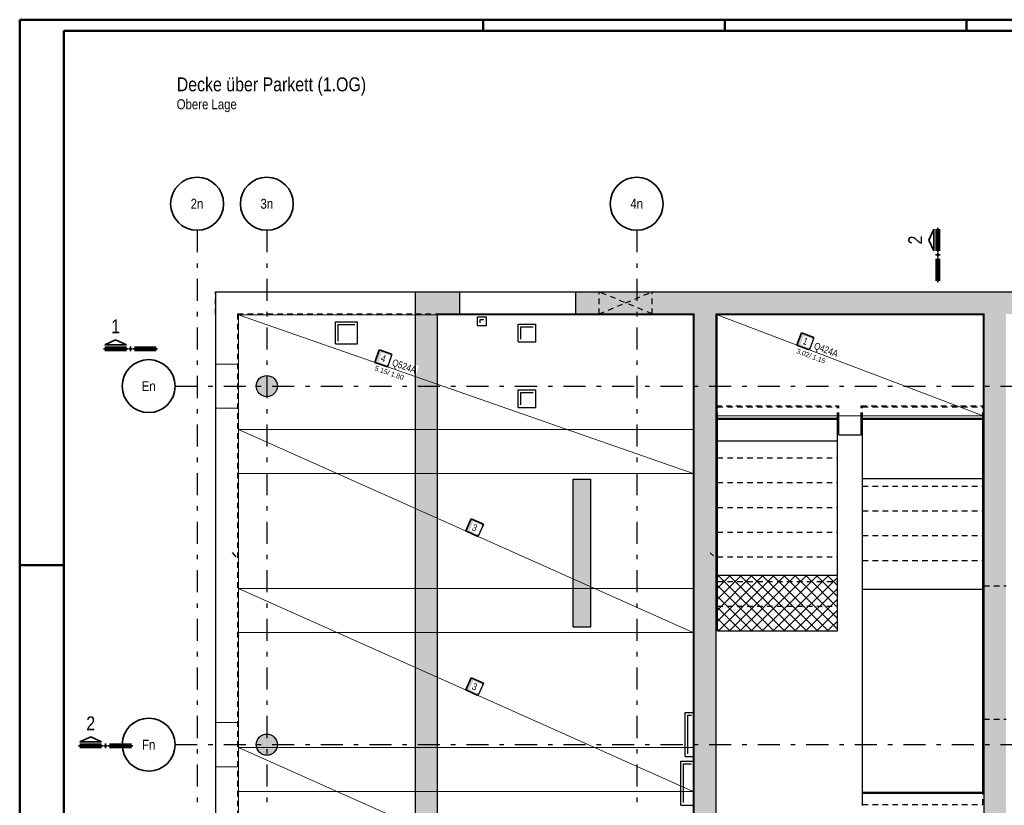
# Model space of a CAD drawing. Header units: millimetres. Extents: x 0 to 93, y 0 to 42.
# Tile 3 of 12: x 0 to 22.3, y 24.3 to 42. Entities that reach past the tile are written whole.
import ezdxf
from ezdxf.enums import TextEntityAlignment as Align

# ---------------------------------------------------------------- set-up
doc = ezdxf.new("R2010")
doc.units = ezdxf.units.MM
doc.linetypes.add('DASHDOTX2', pattern=[2, 1, -0.5, 0, -0.5])
doc.linetypes.add('HIDDEN', pattern=[0.375, 0.25, -0.125])
doc.layers.add('Achsen', color=7, linetype='Continuous', lineweight=20)
doc.styles.add('Arial Narrow', font='ARIALN.TTF')

msp = doc.modelspace()

# ---------------------------------------------------------------- hatches: boundary and pattern name
at = {"lineweight": 35, "true_color": 0xd7ffd7}
for points in [[(9.969127, 35.886803), (9.969127, 35.386803), (8.969127, 35.386803), (8.969127, 35.886803)], [(41.829127, 35.386803), (12.599127, 35.386803), (12.599127, 35.886803), (41.829129, 35.886803)], [(9.469127, 35.386803), (9.469127, 24.047382), (8.969127, 24.047382), (8.969127, 35.386803)], [(15.779942, 35.386803), (15.779942, 24.047382), (15.279942, 24.047382), (15.279942, 35.386803)], [(22.349942, 35.386803), (22.349942, 21.732121), (21.849942, 21.732121), (21.849942, 35.386803)], [(5.839127, 33.752097), (5.839048, 33.758276), (5.838809, 33.764452), (5.838411, 33.770619), (5.837855, 33.776774), (5.837141, 33.782912), (5.836268, 33.78903), (5.835239, 33.795124), (5.834053, 33.801189), (5.832711, 33.807222), (5.831214, 33.813218), (5.829563, 33.819173), (5.82776, 33.825084), (5.825805, 33.830947), (5.823699, 33.836757), (5.821445, 33.842511), (5.819043, 33.848206), (5.816496, 33.853836), (5.813804, 33.859399), (5.81097, 33.864891), (5.807996, 33.870308), (5.804883, 33.875647), (5.801633, 33.880904), (5.79825, 33.886075), (5.794734, 33.891158), (5.791089, 33.896148), (5.787316, 33.901043), (5.783418, 33.905839), (5.779399, 33.910533), (5.77526, 33.915122), (5.771004, 33.919603), (5.766634, 33.923973), (5.762153, 33.928229), (5.757564, 33.932368), (5.75287, 33.936388), (5.748073, 33.940285), (5.743179, 33.944058), (5.738188, 33.947703), (5.733106, 33.951219), (5.727934, 33.954603), (5.722677, 33.957852), (5.717339, 33.960965), (5.711922, 33.96394), (5.70643, 33.966774), (5.700867, 33.969465), (5.695236, 33.972013), (5.689542, 33.974414), (5.683788, 33.976669), (5.677977, 33.978774), (5.672115, 33.980729), (5.666204, 33.982533), (5.660248, 33.984183), (5.654252, 33.98568), (5.64822, 33.987022), (5.642155, 33.988208), (5.636061, 33.989238), (5.629943, 33.99011), (5.623804, 33.990825), (5.617649, 33.991381), (5.611482, 33.991778), (5.605307, 33.992017), (5.599127, 33.992097), (5.592948, 33.992017), (5.586772, 33.991778), (5.580605, 33.991381), (5.57445, 33.990825), (5.568312, 33.99011), (5.562193, 33.989238), (5.5561, 33.988208), (5.550035, 33.987022), (5.544002, 33.98568), (5.538006, 33.984183), (5.532051, 33.982533), (5.52614, 33.980729), (5.520277, 33.978774), (5.514467, 33.976669), (5.508712, 33.974414), (5.503018, 33.972013), (5.497388, 33.969465), (5.491825, 33.966774), (5.486333, 33.96394), (5.480916, 33.960965), (5.475577, 33.957852), (5.47032, 33.954603), (5.465149, 33.951219), (5.460066, 33.947703), (5.455076, 33.944058), (5.450181, 33.940285), (5.445385, 33.936388), (5.440691, 33.932368), (5.436102, 33.928229), (5.431621, 33.923973), (5.427251, 33.919603), (5.422995, 33.915122), (5.418856, 33.910533), (5.414836, 33.905839), (5.410938, 33.901043), (5.407166, 33.896148), (5.40352, 33.891158), (5.400005, 33.886075), (5.396621, 33.880904), (5.393372, 33.875647), (5.390259, 33.870308), (5.387284, 33.864891), (5.38445, 33.859399), (5.381759, 33.853836), (5.379211, 33.848206), (5.376809, 33.842511), (5.374555, 33.836757), (5.37245, 33.830947), (5.370495, 33.825084), (5.368691, 33.819173), (5.367041, 33.813218), (5.365544, 33.807222), (5.364202, 33.801189), (5.363016, 33.795124), (5.361986, 33.78903), (5.361114, 33.782912), (5.360399, 33.776774), (5.359843, 33.770619), (5.359445, 33.764452), (5.359207, 33.758276), (5.359127, 33.752097), (5.359207, 33.745917), (5.359445, 33.739742), (5.359843, 33.733575), (5.360399, 33.72742), (5.361114, 33.721281), (5.361986, 33.715163), (5.363016, 33.709069), (5.364202, 33.703004), (5.365544, 33.696972), (5.367041, 33.690976), (5.368691, 33.68502), (5.370495, 33.679109), (5.37245, 33.673247), (5.374555, 33.667436), (5.376809, 33.661682), (5.379211, 33.655988), (5.381759, 33.650357), (5.38445, 33.644794), (5.387284, 33.639302), (5.390259, 33.633885), (5.393372, 33.628546), (5.396621, 33.62329), (5.400005, 33.618118), (5.40352, 33.613036), (5.407166, 33.608045), (5.410938, 33.60315), (5.414836, 33.598354), (5.418856, 33.59366), (5.422995, 33.589071), (5.427251, 33.58459), (5.431621, 33.58022), (5.436102, 33.575964), (5.440691, 33.571825), (5.445385, 33.567805), (5.450181, 33.563908), (5.455076, 33.560135), (5.460066, 33.55649), (5.465149, 33.552974), (5.47032, 33.549591), (5.475577, 33.546341), (5.480916, 33.543228), (5.486333, 33.540254), (5.491825, 33.53742), (5.497388, 33.534728), (5.503018, 33.532181), (5.508712, 33.529779), (5.514467, 33.527525), (5.520277, 33.525419), (5.52614, 33.523464), (5.532051, 33.521661), (5.538006, 33.52001), (5.544002, 33.518513), (5.550035, 33.517171), (5.5561, 33.515985), (5.562193, 33.514956), (5.568312, 33.514083), (5.57445, 33.513369), (5.580605, 33.512812), (5.586772, 33.512415), (5.592948, 33.512176), (5.599127, 33.512097), (5.605307, 33.512176), (5.611482, 33.512415), (5.617649, 33.512812), (5.623804, 33.513369), (5.629943, 33.514083), (5.636061, 33.514956), (5.642155, 33.515985), (5.64822, 33.517171), (5.654252, 33.518513), (5.660248, 33.52001), (5.666204, 33.521661), (5.672115, 33.523464), (5.677977, 33.525419), (5.683788, 33.527525), (5.689542, 33.529779), (5.695236, 33.532181), (5.700867, 33.534728), (5.70643, 33.53742), (5.711922, 33.540254), (5.717339, 33.543228), (5.722677, 33.546341), (5.727934, 33.549591), (5.733106, 33.552974), (5.738188, 33.55649), (5.743179, 33.560135), (5.748073, 33.563908), (5.75287, 33.567805), (5.757564, 33.571825), (5.762153, 33.575964), (5.766634, 33.58022), (5.771004, 33.58459), (5.77526, 33.589071), (5.779399, 33.59366), (5.783418, 33.598354), (5.787316, 33.60315), (5.791089, 33.608045), (5.794734, 33.613036), (5.79825, 33.618118), (5.801633, 33.62329), (5.804883, 33.628546), (5.807996, 33.633885), (5.81097, 33.639302), (5.813804, 33.644794), (5.816496, 33.650357), (5.819043, 33.655988), (5.821445, 33.661682), (5.823699, 33.667436), (5.825805, 33.673247), (5.82776, 33.679109), (5.829563, 33.68502), (5.831214, 33.690976), (5.832711, 33.696972), (5.834053, 33.703004), (5.835239, 33.709069), (5.836268, 33.715163), (5.837141, 33.721281), (5.837855, 33.72742), (5.838411, 33.733575), (5.838809, 33.739742), (5.839048, 33.745917)], [(5.839127, 25.632088), (5.839048, 25.638268), (5.838809, 25.644443), (5.838411, 25.650611), (5.837855, 25.656765), (5.837141, 25.662904), (5.836268, 25.669022), (5.835239, 25.675116), (5.834053, 25.681181), (5.832711, 25.687213), (5.831214, 25.69321), (5.829563, 25.699165), (5.82776, 25.705076), (5.825805, 25.710939), (5.823699, 25.716749), (5.821445, 25.722503), (5.819043, 25.728197), (5.816496, 25.733828), (5.813804, 25.739391), (5.81097, 25.744883), (5.807996, 25.7503), (5.804883, 25.755639), (5.801633, 25.760896), (5.79825, 25.766067), (5.794734, 25.771149), (5.791089, 25.77614), (5.787316, 25.781035), (5.783418, 25.785831), (5.779399, 25.790525), (5.77526, 25.795114), (5.771004, 25.799595), (5.766634, 25.803965), (5.762153, 25.808221), (5.757564, 25.81236), (5.75287, 25.81638), (5.748073, 25.820277), (5.743179, 25.82405), (5.738188, 25.827695), (5.733106, 25.831211), (5.727934, 25.834595), (5.722677, 25.837844), (5.717339, 25.840957), (5.711922, 25.843931), (5.70643, 25.846765), (5.700867, 25.849457), (5.695236, 25.852004), (5.689542, 25.854406), (5.683788, 25.85666), (5.677977, 25.858766), (5.672115, 25.860721), (5.666204, 25.862524), (5.660248, 25.864175), (5.654252, 25.865672), (5.64822, 25.867014), (5.642155, 25.8682), (5.636061, 25.86923), (5.629943, 25.870102), (5.623804, 25.870816), (5.617649, 25.871373), (5.611482, 25.87177), (5.605307, 25.872009), (5.599127, 25.872088), (5.592948, 25.872009), (5.586772, 25.87177), (5.580605, 25.871373), (5.57445, 25.870816), (5.568312, 25.870102), (5.562193, 25.86923), (5.5561, 25.8682), (5.550035, 25.867014), (5.544002, 25.865672), (5.538006, 25.864175), (5.532051, 25.862524), (5.52614, 25.860721), (5.520277, 25.858766), (5.514467, 25.85666), (5.508712, 25.854406), (5.503018, 25.852004), (5.497388, 25.849457), (5.491825, 25.846765), (5.486333, 25.843931), (5.480916, 25.840957), (5.475577, 25.837844), (5.47032, 25.834595), (5.465149, 25.831211), (5.460066, 25.827695), (5.455076, 25.82405), (5.450181, 25.820277), (5.445385, 25.81638), (5.440691, 25.81236), (5.436102, 25.808221), (5.431621, 25.803965), (5.427251, 25.799595), (5.422995, 25.795114), (5.418856, 25.790525), (5.414836, 25.785831), (5.410938, 25.781035), (5.407166, 25.77614), (5.40352, 25.771149), (5.400005, 25.766067), (5.396621, 25.760896), (5.393372, 25.755639), (5.390259, 25.7503), (5.387284, 25.744883), (5.38445, 25.739391), (5.381759, 25.733828), (5.379211, 25.728197), (5.376809, 25.722503), (5.374555, 25.716749), (5.37245, 25.710939), (5.370495, 25.705076), (5.368691, 25.699165), (5.367041, 25.69321), (5.365544, 25.687213), (5.364202, 25.681181), (5.363016, 25.675116), (5.361986, 25.669022), (5.361114, 25.662904), (5.360399, 25.656765), (5.359843, 25.650611), (5.359445, 25.644443), (5.359207, 25.638268), (5.359127, 25.632088), (5.359207, 25.625909), (5.359445, 25.619734), (5.359843, 25.613566), (5.360399, 25.607411), (5.361114, 25.601273), (5.361986, 25.595155), (5.363016, 25.589061), (5.364202, 25.582996), (5.365544, 25.576963), (5.367041, 25.570967), (5.368691, 25.565012), (5.370495, 25.559101), (5.37245, 25.553238), (5.374555, 25.547428), (5.376809, 25.541674), (5.379211, 25.535979), (5.381759, 25.530349), (5.38445, 25.524786), (5.387284, 25.519294), (5.390259, 25.513877), (5.393372, 25.508538), (5.396621, 25.503281), (5.400005, 25.49811), (5.40352, 25.493027), (5.407166, 25.488037), (5.410938, 25.483142), (5.414836, 25.478346), (5.418856, 25.473652), (5.422995, 25.469063), (5.427251, 25.464582), (5.431621, 25.460212), (5.436102, 25.455956), (5.440691, 25.451817), (5.445385, 25.447797), (5.450181, 25.4439), (5.455076, 25.440127), (5.460066, 25.436482), (5.465149, 25.432966), (5.47032, 25.429582), (5.475577, 25.426333), (5.480916, 25.42322), (5.486333, 25.420246), (5.491825, 25.417412), (5.497388, 25.41472), (5.503018, 25.412172), (5.508712, 25.409771), (5.514467, 25.407516), (5.520277, 25.405411), (5.52614, 25.403456), (5.532051, 25.401652), (5.538006, 25.400002), (5.544002, 25.398505), (5.550035, 25.397163), (5.5561, 25.395977), (5.562193, 25.394947), (5.568312, 25.394075), (5.57445, 25.39336), (5.580605, 25.392804), (5.586772, 25.392407), (5.592948, 25.392168), (5.599127, 25.392088), (5.605307, 25.392168), (5.611482, 25.392407), (5.617649, 25.392804), (5.623804, 25.39336), (5.629943, 25.394075), (5.636061, 25.394947), (5.642155, 25.395977), (5.64822, 25.397163), (5.654252, 25.398505), (5.660248, 25.400002), (5.666204, 25.401652), (5.672115, 25.403456), (5.677977, 25.405411), (5.683788, 25.407516), (5.689542, 25.409771), (5.695236, 25.412172), (5.700867, 25.41472), (5.70643, 25.417412), (5.711922, 25.420246), (5.717339, 25.42322), (5.722677, 25.426333), (5.727934, 25.429582), (5.733106, 25.432966), (5.738188, 25.436482), (5.743179, 25.440127), (5.748073, 25.4439), (5.75287, 25.447797), (5.757564, 25.451817), (5.762153, 25.455956), (5.766634, 25.460212), (5.771004, 25.464582), (5.77526, 25.469063), (5.779399, 25.473652), (5.783418, 25.478346), (5.787316, 25.483142), (5.791089, 25.488037), (5.794734, 25.493027), (5.79825, 25.49811), (5.801633, 25.503281), (5.804883, 25.508538), (5.807996, 25.513877), (5.81097, 25.519294), (5.813804, 25.524786), (5.816496, 25.530349), (5.819043, 25.535979), (5.821445, 25.541674), (5.823699, 25.547428), (5.825805, 25.553238), (5.82776, 25.559101), (5.829563, 25.565012), (5.831214, 25.570967), (5.832711, 25.576963), (5.834053, 25.582996), (5.835239, 25.589061), (5.836268, 25.595155), (5.837141, 25.601273), (5.837855, 25.607411), (5.838411, 25.613566), (5.838809, 25.619734), (5.839048, 25.625909)]]:
    msp.add_hatch(color=254, dxfattribs=at).paths.add_polyline_path(points)
at = {"lineweight": 35, "true_color": 0xffffff}
for points in [[(8.430953, 34.472532), (8.147708, 34.571389), (8.048852, 34.288144), (8.332096, 34.189288)], [(10.505675, 30.62289), (10.231742, 30.745204), (10.109428, 30.471271), (10.383361, 30.348957)], [(10.50589, 27.022891), (10.231956, 27.145205), (10.109643, 26.871271), (10.383576, 26.748958)]]:
    msp.add_hatch(color=7, dxfattribs=at).paths.add_polyline_path(points)
at = {"lineweight": 13, "true_color": 0xd7ffd7}
msp.add_hatch(color=254, dxfattribs=at).paths.add_polyline_path([(12.939838, 31.6418), (12.939838, 28.301791), (12.539838, 28.301791), (12.539838, 31.6418)])
at = {"lineweight": 13}
h = msp.add_hatch(dxfattribs=at)
h.set_pattern_fill('FT', color=6, scale=0.01, angle=45, style=0, pattern_type=2)
h.set_pattern_definition([(45, (0, 0), (-0.1237437, 0.1237437), []), (135, (0, 0), (-0.1237437, -0.1237437), [])])
h.paths.add_polyline_path([(18.529942, 29.468496), (18.529942, 28.206602), (15.809942, 28.206602), (15.809942, 29.468496)])
at = {"layer": 'Achsen', "lineweight": 18, "true_color": 0xffffff}
msp.add_hatch(color=7, dxfattribs=at).paths.add_polyline_path([(17.995811, 34.853678), (17.715357, 34.960195), (17.608841, 34.679741), (17.889294, 34.573225)])

# ---------------------------------------------------------------- linework, layer by layer
at = {"color": 4, "linetype": 'Continuous', "lineweight": 50}
for p, q in [((59.45, 42.05), (0, 42.05)), ((0, 42.05), (0, 0)), ((59.2, 41.8), (1, 41.8)), ((1, 41.8), (1, 0.25))]:
    msp.add_line(p, q, dxfattribs=at)
at = {"color": 4, "linetype": 'Continuous', "lineweight": 50, "ltscale": 0.2}
for p, q in [((10.5, 42.05), (10.5, 41.8)), ((15.975, 42.05), (15.975, 41.8)), ((21.45, 42.05), (21.45, 41.8)), ((0, 29.7), (1, 29.7))]:
    msp.add_line(p, q, dxfattribs=at)
at = {"color": 2, "linetype": 'Continuous', "lineweight": 35}
for p, q in [((20.598299, 37.059676), (20.710799, 37.307179)), ((20.710799, 37.307179), (20.710799, 36.812178)), ((20.710799, 36.812178), (20.598299, 37.059676)), ((2.173376, 34.797646), (1.925884, 34.685147)), ((1.925884, 34.685147), (2.420879, 34.685147)), ((2.420879, 34.685147), (2.173376, 34.797646)), ((1.608433, 25.806549), (1.360941, 25.69405)), ((1.360941, 25.69405), (1.855936, 25.69405)), ((1.855936, 25.69405), (1.608433, 25.806549))]:
    msp.add_line(p, q, dxfattribs=at)
at = {"color": 1, "linetype": 'Continuous', "lineweight": 70}
for p, q in [((20.785799, 36.812178), (20.785799, 37.307179)), ((20.785799, 37.307179), (20.815794, 37.307179)), ((20.815794, 37.307179), (20.815794, 36.812178)), ((20.815794, 36.812178), (20.785799, 36.812178)), ((20.785799, 36.707179), (20.785799, 36.737178)), ((20.785799, 36.737178), (20.815794, 36.737178)), ((20.815794, 36.707179), (20.785799, 36.707179)), ((20.785799, 36.137177), (20.785799, 36.632178)), ((20.785799, 36.632178), (20.815794, 36.632178)), ((20.815794, 36.737178), (20.815794, 36.707179)), ((20.815794, 36.632178), (20.815794, 36.137177)), ((20.815794, 36.137177), (20.785799, 36.137177)), ((2.420879, 34.610146), (1.925884, 34.610146)), ((1.925884, 34.610146), (1.925884, 34.580142)), ((1.925884, 34.580142), (2.420879, 34.580142)), ((2.420879, 34.580142), (2.420879, 34.610146)), ((2.525885, 34.610146), (2.495878, 34.610146)), ((2.495878, 34.610146), (2.495878, 34.580142)), ((2.495878, 34.580142), (2.525885, 34.580142)), ((2.525885, 34.580142), (2.525885, 34.610146)), ((3.09588, 34.610146), (2.600885, 34.610146)), ((2.600885, 34.610146), (2.600885, 34.580142)), ((2.600885, 34.580142), (3.09588, 34.580142)), ((3.09588, 34.580142), (3.09588, 34.610146)), ((1.855936, 25.619049), (1.360941, 25.619049)), ((1.360941, 25.619049), (1.360941, 25.589045)), ((1.360941, 25.589045), (1.855936, 25.589045)), ((1.855936, 25.589045), (1.855936, 25.619049)), ((1.960942, 25.619049), (1.930935, 25.619049)), ((1.930935, 25.619049), (1.930935, 25.589045)), ((1.930935, 25.589045), (1.960942, 25.589045)), ((1.960942, 25.589045), (1.960942, 25.619049)), ((2.530938, 25.619049), (2.035942, 25.619049)), ((2.035942, 25.619049), (2.035942, 25.589045)), ((2.035942, 25.589045), (2.530938, 25.589045)), ((2.530938, 25.589045), (2.530938, 25.619049))]:
    msp.add_line(p, q, dxfattribs=at)
at = {"color": 3, "linetype": 'Continuous', "lineweight": 25}
for p, q in [((4.438273, 35.886803), (8.969127, 35.886803)), ((4.438273, 35.886803), (4.439127, 16.832325)), ((8.969127, 35.886803), (9.969127, 35.886803)), ((8.969127, 35.386803), (8.969127, 35.886803)), ((9.969127, 35.886803), (12.599127, 35.886803)), ((9.969127, 35.386803), (9.969127, 35.886803)), ((12.599127, 35.886803), (41.829129, 35.886803)), ((12.599127, 35.386803), (12.599127, 35.886803)), ((9.469127, 35.386803), (9.969127, 35.386803)), ((9.469127, 24.047382), (9.469127, 35.386803)), ((9.969127, 35.386803), (12.599127, 35.386803)), ((10.374434, 35.323301), (10.574434, 35.323301)), ((10.374434, 35.123301), (10.374434, 35.323301)), ((10.574434, 35.123301), (10.574434, 35.323301)), ((12.599127, 35.386803), (15.279942, 35.386803)), ((15.279942, 24.047382), (15.279942, 35.386803)), ((15.779841, 35.386803), (21.849841, 35.386803)), ((15.779841, 24.047382), (15.779841, 35.386803)), ((21.849841, 21.732121), (21.849841, 35.386803)), ((7.156929, 35.2078), (7.656929, 35.2078)), ((7.156929, 34.7078), (7.156929, 35.2078)), ((7.656929, 34.7078), (7.656929, 35.2078)), ((10.374434, 35.123301), (10.574434, 35.123301)), ((11.292936, 35.158199), (11.692936, 35.158199)), ((11.292936, 34.758199), (11.292936, 35.158199)), ((11.692936, 34.758199), (11.692936, 35.158199)), ((7.156929, 34.7078), (7.656929, 34.7078)), ((11.292936, 34.758199), (11.692936, 34.758199)), ((11.292936, 33.667899), (11.692936, 33.667899)), ((11.292936, 33.267899), (11.292936, 33.667899)), ((11.692936, 33.267899), (11.692936, 33.667899)), ((11.292936, 33.267899), (11.692936, 33.267899)), ((15.779841, 33.026602), (18.559841, 33.026602)), ((15.809942, 33.006602), (15.809942, 33.026602)), ((18.529942, 33.006602), (18.529942, 33.026602)), ((18.559841, 32.646602), (18.559841, 33.026602)), ((19.069841, 33.026602), (21.849841, 33.026602)), ((19.069841, 32.646602), (19.069841, 33.026602)), ((19.099841, 33.006602), (19.099841, 33.026602)), ((21.819841, 33.006602), (21.819841, 33.026602)), ((15.809942, 33.006602), (18.529942, 33.006602)), ((15.809942, 32.510871), (15.809942, 33.006602)), ((18.529942, 32.510871), (18.529942, 33.006602)), ((19.099841, 33.006602), (21.819841, 33.006602)), ((19.099841, 31.657606), (19.099841, 33.006602)), ((21.819841, 31.657606), (21.819841, 33.006602)), ((18.559841, 32.646602), (19.069841, 32.646602)), ((15.809942, 32.510871), (18.529942, 32.510871)), ((15.809942, 29.468496), (15.809942, 32.510871)), ((18.529942, 29.468496), (18.529942, 32.510871)), ((12.539838, 31.6418), (12.939838, 31.6418)), ((12.539838, 28.301791), (12.539838, 31.6418)), ((12.939838, 28.301791), (12.939838, 31.6418)), ((19.099841, 31.657606), (21.819841, 31.657606)), ((19.099841, 29.155618), (19.099841, 31.657606)), ((21.819841, 29.155618), (21.819841, 31.657606)), ((4.817261, 29.983734), (4.897641, 29.884441)), ((15.647343, 29.977597), (15.723228, 29.911198)), ((15.809942, 29.468496), (18.529942, 29.468496)), ((15.809942, 28.206602), (15.809942, 29.468496)), ((18.529942, 28.206602), (18.529942, 29.468496)), ((19.099841, 29.155618), (21.819841, 29.155618)), ((19.099841, 24.556602), (19.099841, 29.155618)), ((21.819841, 24.556602), (21.819841, 29.155618)), ((12.539838, 28.301791), (12.939838, 28.301791)), ((15.809942, 28.206602), (18.529942, 28.206602)), ((15.080741, 26.361487), (15.279942, 26.361487)), ((15.080741, 25.361487), (15.080741, 26.361487)), ((14.980741, 25.261487), (15.279942, 25.261487)), ((14.980741, 24.261487), (14.980741, 25.261487)), ((15.080741, 25.361487), (15.279942, 25.361487)), ((19.099841, 24.556602), (21.819841, 24.556602)), ((19.099841, 24.536602), (19.099841, 24.556602)), ((21.819841, 24.536602), (21.819841, 24.556602)), ((19.099841, 24.536602), (21.849942, 24.536602)), ((19.099841, 24.256602), (19.099841, 24.536602)), ((14.980741, 24.261487), (15.279942, 24.261487))]:
    msp.add_line(p, q, dxfattribs=at)
at = {"color": 3, "linetype": 'HIDDEN', "lineweight": 25, "ltscale": 0.5}
for p, q in [((4.439127, 35.886602), (13.13004, 35.886602)), ((4.439127, 35.386602), (4.439127, 35.886602)), ((13.13004, 35.386602), (13.13004, 35.886602)), ((14.33004, 35.886602), (41.829129, 35.886602)), ((14.33004, 35.386602), (14.33004, 35.886602)), ((4.438295, 35.386803), (4.439127, 35.386803)), ((4.938273, 35.386803), (8.969127, 35.386803)), ((4.938273, 35.386602), (4.938919, 21.732121)), ((8.969127, 35.386803), (9.469127, 35.386803)), ((15.779841, 33.306602), (18.559841, 33.306602)), ((15.809942, 33.286602), (18.529942, 33.286602)), ((15.809942, 33.026602), (15.809942, 33.286602)), ((18.529942, 33.026602), (18.529942, 33.286602)), ((18.559841, 33.026602), (18.559841, 33.306602)), ((19.069841, 33.306602), (21.849841, 33.306602)), ((19.069841, 33.026602), (19.069841, 33.306602)), ((19.099841, 33.286602), (21.819841, 33.286602)), ((19.099841, 33.026602), (19.099841, 33.286602)), ((21.819841, 33.026602), (21.819841, 33.286602)), ((15.809942, 32.126602), (18.529942, 32.126602)), ((15.809942, 31.566602), (18.529942, 31.566602)), ((19.099841, 31.486602), (21.819841, 31.486602)), ((15.809942, 31.006602), (18.529942, 31.006602)), ((19.099841, 30.926602), (21.819841, 30.926602)), ((15.809942, 30.446602), (18.529942, 30.446602)), ((19.099841, 30.366602), (21.819841, 30.366602)), ((15.809942, 29.886602), (18.529942, 29.886602)), ((19.099841, 29.806602), (21.819841, 29.806602)), ((15.809942, 29.326602), (18.529942, 29.326602)), ((21.849942, 29.227427), (22.349942, 29.227427)), ((15.809942, 28.766602), (18.529942, 28.766602)), ((15.279942, 26.361487), (15.280741, 26.361487)), ((15.280741, 25.361487), (15.280741, 26.361487)), ((21.849942, 26.207427), (22.349942, 26.207427)), ((15.279942, 25.361487), (15.280741, 25.361487)), ((15.279942, 25.261487), (15.280741, 25.261487)), ((15.280741, 24.261487), (15.280741, 25.261487)), ((21.819841, 24.276602), (21.819841, 24.536602)), ((15.279942, 24.261487), (15.280741, 24.261487)), ((19.099841, 24.276602), (21.819841, 24.276602))]:
    msp.add_line(p, q, dxfattribs=at)
at = {"color": 7, "linetype": 'Continuous', "lineweight": 18, "ltscale": 0.5}
for p, q in [((15.259943, 35.366804), (4.958274, 35.366804)), ((4.958274, 35.366804), (4.958274, 35.344035)), ((15.260201, 31.771272), (4.958274, 35.366804)), ((4.958274, 35.344035), (4.958443, 31.771272)), ((15.260201, 31.771272), (15.259943, 35.366804)), ((15.260128, 32.77127), (4.958398, 32.77127)), ((4.958398, 32.77127), (4.958615, 28.171273)), ((4.958398, 32.77127), (15.260458, 28.171273)), ((15.260458, 28.171273), (15.260128, 32.77127)), ((4.958443, 31.771272), (15.260201, 31.771272)), ((4.958443, 31.771272), (4.958443, 31.771272)), ((15.260389, 29.171271), (4.958567, 29.171271)), ((4.958567, 29.171271), (4.958785, 24.571272)), ((15.260719, 24.571272), (4.958567, 29.171271)), ((15.260719, 24.571272), (15.260389, 29.171271)), ((4.958615, 28.171273), (15.260458, 28.171273)), ((15.260458, 28.171273), (15.260458, 28.171273)), ((15.260644, 25.571269), (4.95874, 25.571269)), ((4.95874, 25.571269), (4.958958, 20.971274)), ((4.95874, 25.571269), (15.260972, 20.971274)), ((15.260972, 21.005874), (15.260644, 25.571269)), ((4.958785, 24.571272), (15.260719, 24.571272)), ((4.958785, 24.571272), (4.958785, 24.571272))]:
    msp.add_line(p, q, dxfattribs=at)
at = {"color": 2, "linetype": 'Continuous', "lineweight": 35, "ltscale": 0.5}
for p, q in [((8.147708, 34.571389), (8.048852, 34.288144)), ((8.430953, 34.472532), (8.147708, 34.571389)), ((8.332096, 34.189288), (8.430953, 34.472532)), ((8.048852, 34.288144), (8.332096, 34.189288)), ((10.231742, 30.745204), (10.109428, 30.471271)), ((10.505675, 30.62289), (10.231742, 30.745204)), ((10.383361, 30.348957), (10.505675, 30.62289)), ((10.109428, 30.471271), (10.383361, 30.348957)), ((10.231956, 27.145205), (10.109643, 26.871271)), ((10.50589, 27.022891), (10.231956, 27.145205)), ((10.383576, 26.748958), (10.50589, 27.022891)), ((10.109643, 26.871271), (10.383576, 26.748958))]:
    msp.add_line(p, q, dxfattribs=at)
at = {"color": 9, "linetype": 'Continuous', "lineweight": 0}
for p, q in [((4.438368, 34.252322), (4.938326, 34.252322)), ((4.438368, 33.252322), (4.938326, 33.252322)), ((4.438368, 26.132314), (4.938326, 26.132314)), ((4.438368, 25.132314), (4.938326, 25.132314))]:
    msp.add_line(p, q, dxfattribs=at)
at = {"color": 3, "linetype": 'Continuous', "lineweight": 25}
for centre in [(5.599127, 33.752097), (5.599127, 25.632088)]:
    msp.add_circle(centre, 0.24, dxfattribs=at)
at = {"layer": 'Achsen', "color": 3, "linetype": 'DASHDOTX2', "lineweight": 25, "ltscale": 0.5}
for p, q in [((4.01992, 37.282085), (4.01992, 15.490794)), ((5.59992, 37.282085), (5.59992, 15.490794)), ((13.97992, 37.282085), (13.97992, 15.490794)), ((3.522629, 33.752322), (42.513124, 33.752322)), ((3.522629, 25.632322), (42.513124, 25.632322))]:
    msp.add_line(p, q, dxfattribs=at)
at = {"layer": 'Achsen', "color": 3, "linetype": 'HIDDEN', "lineweight": 25, "ltscale": 0.5}
for p, q in [((14.33004, 35.386602), (13.13004, 35.886602)), ((13.73004, 35.636602), (14.33004, 35.886602)), ((13.13004, 35.386602), (13.73004, 35.636602))]:
    msp.add_line(p, q, dxfattribs=at)
at = {"layer": 'Achsen', "color": 3, "linetype": 'Continuous', "lineweight": 25}
for p, q in [((10.434434, 35.263301), (10.514434, 35.263301)), ((10.434434, 35.183301), (10.434434, 35.263301)), ((7.216929, 35.1478), (7.596929, 35.1478)), ((7.216929, 34.7678), (7.216929, 35.1478)), ((11.352936, 35.098199), (11.632936, 35.098199)), ((11.352936, 34.818199), (11.352936, 35.098199)), ((11.352936, 33.607899), (11.632936, 33.607899)), ((11.352936, 33.327899), (11.352936, 33.607899)), ((15.140741, 26.301487), (15.220741, 26.301487)), ((15.140741, 25.421487), (15.140741, 26.301487)), ((15.040741, 25.201487), (15.220741, 25.201487)), ((15.040741, 24.321487), (15.040741, 25.201487))]:
    msp.add_line(p, q, dxfattribs=at)
at = {"layer": 'Achsen', "color": 7, "linetype": 'Continuous', "lineweight": 18, "ltscale": 0.5}
for p, q in [((21.829839, 35.366801), (15.799841, 35.366801)), ((15.799841, 35.366801), (15.799841, 33.076602)), ((21.829839, 33.076602), (15.799841, 35.366801)), ((21.829839, 33.076602), (21.829839, 35.366801)), ((15.799841, 33.076602), (21.829839, 33.076602)), ((15.799841, 33.076602), (15.799841, 33.076602))]:
    msp.add_line(p, q, dxfattribs=at)
at = {"layer": 'Achsen', "color": 2, "linetype": 'Continuous', "lineweight": 35, "ltscale": 0.5}
for p, q in [((17.715357, 34.960195), (17.608841, 34.679741)), ((17.995811, 34.853678), (17.715357, 34.960195)), ((17.889294, 34.573225), (17.995811, 34.853678)), ((17.608841, 34.679741), (17.889294, 34.573225))]:
    msp.add_line(p, q, dxfattribs=at)
at = {"layer": 'Achsen', "color": 2, "linetype": 'Continuous', "lineweight": 35}
for centre in [(4.01992, 37.882085), (5.59992, 37.882085), (13.97992, 37.882085), (2.922629, 33.752322), (2.922629, 25.632322)]:
    msp.add_circle(centre, 0.6, dxfattribs=at)
at = {"layer": 'Achsen', "color": 9, "linetype": 'Continuous', "lineweight": 0}
for centre in [(15.779942, 35.386803), (21.849942, 35.386803)]:
    msp.add_circle(centre, 0.00222, dxfattribs=at)

# ---------------------------------------------------------------- texts
at = {"color": 1, "lineweight": 70, "style": 'Arial Narrow'}
msp.add_text('Decke über Parkett (1.OG)', height=0.315, dxfattribs=at).set_placement((3.55791, 40.428055))
at = {"color": 4, "lineweight": 50, "style": 'Arial Narrow'}
msp.add_text('Obere Lage', height=0.225, dxfattribs=at).set_placement((3.55791, 40.023055))
at = {"layer": 'Achsen', "color": 4, "lineweight": 50, "style": 'Arial Narrow'}
for s, p in [('2n', (4.01672, 37.882085)), ('3n', (5.59992, 37.882085)), ('4n', (13.97992, 37.882085)), ('En', (2.922629, 33.750667)), ('Fn', (2.922629, 25.630667))]:
    msp.add_text(s, height=0.225, dxfattribs=at).set_placement(p, align=Align.MIDDLE_CENTER)
at = {"layer": 'Achsen', "color": 1, "lineweight": 70, "style": 'Arial Narrow'}
msp.add_text('2', height=0.315, rotation=90, dxfattribs=at).set_placement((20.448009, 36.960672))
for s, p in [('1', (2.074372, 34.947937)), ('2', (1.50943, 25.95684))]:
    msp.add_text(s, height=0.315, dxfattribs=at).set_placement(p)

# ---------------------------------------------------------------- next in the draw order: texts
at = {"color": 2, "lineweight": 35, "char_height": 0.1575, "attachment_point": 1, "line_spacing_factor": 0.9, "style": 'Arial Narrow', "bg_fill": 3, "box_fill_scale": 1.2, "bg_fill_color": 256, "bg_fill_true_color": 13158600, "bg_fill_transparency": 0}
for s, insert, rotation in [('4', (8.219011, 34.471038), 340.7602216), ('Q524A', (8.474578, 34.369926), 340.7602216), ('3', (10.294358, 30.639215), 335.9386498), ('3', (10.294572, 27.039216), 335.9388318)]:
    msp.add_mtext(s, dxfattribs=dict(at, insert=insert, rotation=rotation))
at = {"layer": 'Achsen', "color": 2, "lineweight": 35, "char_height": 0.1575, "attachment_point": 1, "rotation": 339.2031743, "line_spacing_factor": 0.9, "style": 'Arial Narrow', "bg_fill": 3, "box_fill_scale": 1.2, "bg_fill_color": 256, "bg_fill_true_color": 13158600, "bg_fill_transparency": 0}
for s, insert in [('1', (17.783906, 34.857944)), ('Q424A', (18.036632, 34.749924))]:
    msp.add_mtext(s, dxfattribs=dict(at, insert=insert))

# ---------------------------------------------------------------- next in the draw order: linework, layer by layer
at = {"color": 3, "linetype": 'Continuous', "lineweight": 25}
msp.add_line((8.969127, 24.047382), (8.969127, 35.386803), dxfattribs=at)

# ---------------------------------------------------------------- next in the draw order: texts
at = {"color": 2, "lineweight": 35, "insert": (8.02908, 34.231495), "char_height": 0.1125, "attachment_point": 1, "rotation": 340.7602216, "line_spacing_factor": 0.9, "style": 'Arial Narrow', "bg_fill": 3, "box_fill_scale": 1.2, "bg_fill_color": 256, "bg_fill_true_color": 13158600, "bg_fill_transparency": 0}
msp.add_mtext(' 5.15/ 1.80', dxfattribs=at)
at = {"layer": 'Achsen', "color": 2, "lineweight": 35, "insert": (17.587537, 34.62365), "char_height": 0.1125, "attachment_point": 1, "rotation": 339.2031743, "line_spacing_factor": 0.9, "style": 'Arial Narrow', "bg_fill": 3, "box_fill_scale": 1.2, "bg_fill_color": 256, "bg_fill_true_color": 13158600, "bg_fill_transparency": 0}
msp.add_mtext(' 3.02/ 1.15', dxfattribs=at)

doc.saveas('drawing.dxf')
